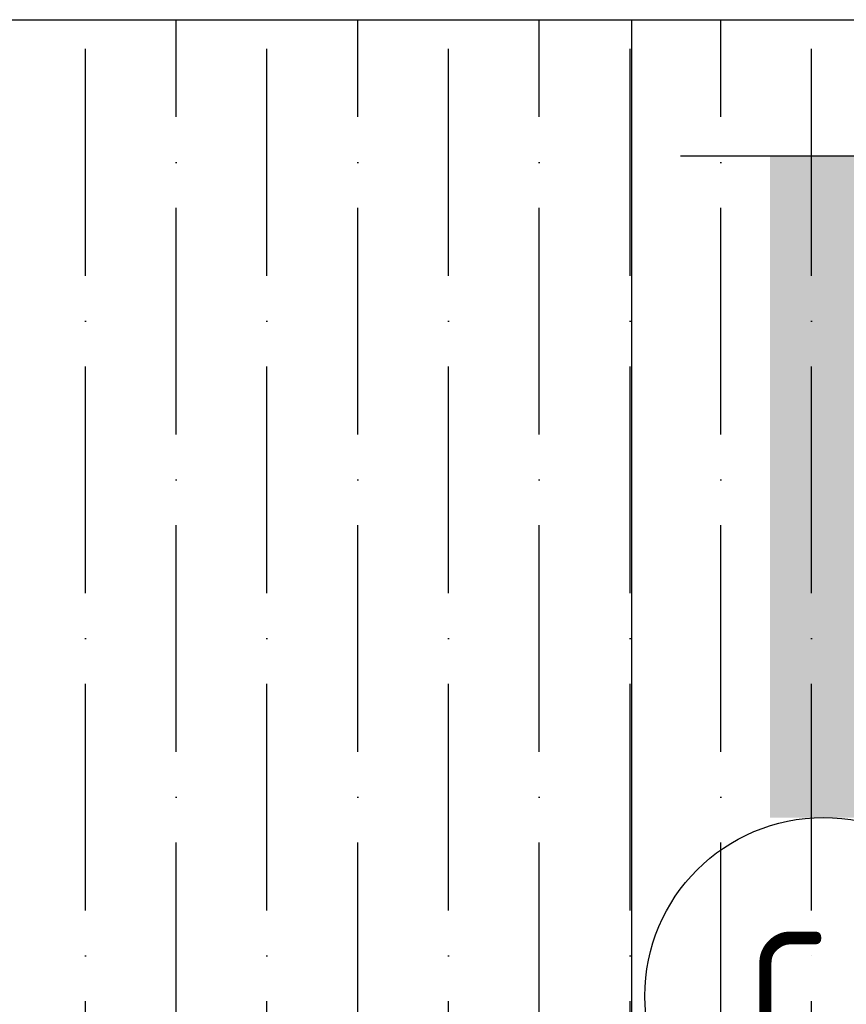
# Model space of a CAD drawing. Header units: millimetres. Extents: x 3625 to 132892, y -52547 to 67182.
# Tile 219 of 256: x 64661 to 65239, y 34939 to 35628. Entities that reach past the tile are written whole.
import ezdxf
from ezdxf.enums import TextEntityAlignment as Align

# ---------------------------------------------------------------- set-up
doc = ezdxf.new("R2010")
doc.units = ezdxf.units.MM
doc.layers.add('A-FLOR-CASE', color=3, linetype='Continuous', lineweight=18)
doc.layers.add('ATN Houtenlatten pl', color=20, linetype='Continuous')
doc.layers.add('EL6311--', color=3, linetype='Continuous')
doc.styles.add('STABICAD-018', font='ISO8.SHX', dxfattribs={"height": 90})

# ---------------------------------------------------------------- blocks, each defined once
blk = doc.blocks.new('22_KU_koof biinenzijde metselwerkgevel hoogte 850mm diepte 600mm - Type-823429-Plotview plafond begane grond - 1 op 100')
at = {"layer": 'A-FLOR-CASE'}
blk.add_line((3677, -600), (5290, -600), dxfattribs=at)
blk = doc.blocks.new('*U604')
at = {"color": 0, "linetype": 'ByBlock'}
blk.add_line((-11.76, 2), (-11.76, -2), dxfattribs=at)
at = {"color": 0, "linetype": 'Continuous'}
blk.add_circle((0, 0), 2.5, dxfattribs=at)
at = {"color": 0, "linetype": 'ByBlock'}
blk.add_solid([(-2.5, 0.75), (-11.76, 0.75), (-2.5, -0.75), (-11.76, -0.75)], dxfattribs=at)
at = {"color": 0, "linetype": 'Continuous', "style": 'STABICAD-018'}
for tag, p in [('PANEL', (0, 8)), ('CIRCUIT', (0, 5)), ('SUBCIRCUIT', (4.5, 5)), ('LIGHTFIXTURECODE', (0, 0)), ('SWITCHCODE', (4.5, -3))]:
    blk.add_attdef(tag, text='', height=1.8, dxfattribs=at).set_placement(p, align=Align.MIDDLE)

msp = doc.modelspace()

# ---------------------------------------------------------------- hatches: boundary and pattern name
at = {"layer": 'ATN Houtenlatten pl'}
h = msp.add_hatch(dxfattribs=at)
h.set_pattern_fill('ANSI36', color=253, scale=20, angle=45)
h.paths.add_polyline_path([(64188.91, 35628.2), (67740.58, 35628.2), (67740.58, 32505.7), (66348.91, 32505.7), (66348.91, 34224.45), (64188.91, 34224.45)])

# ---------------------------------------------------------------- linework, layer by layer
msp.add_lwpolyline([(64188.91, 35628.2), (67740.58, 35628.2), (67740.58, 32505.7), (66348.91, 32505.7), (66348.91, 34224.45), (64188.91, 34224.45)], close=True, dxfattribs=at)
msp.add_lwpolyline([(65088.91, 34224.45), (65088.91, 35628.2)], dxfattribs=at)

# ---------------------------------------------------------------- block references
at = {"layer": 'A-FLOR-CASE'}
msp.add_blockref('22_KU_koof biinenzijde metselwerkgevel hoogte 850mm diepte 600mm - Type-823429-Plotview plafond begane grond - 1 op 100', (60625.24, 36228.2), dxfattribs=at)
at = {"layer": 'EL6311--', "linetype": 'Continuous'}
ref = msp.add_blockref('*U604', (65222.94, 34944.6, -3000), dxfattribs=dict(at, xscale=50, yscale=50, rotation=270))
ref.add_attrib('LIGHTFIXTURECODE', 'CJ', dxfattribs={"layer": '0', "color": 2, "linetype": 'ByBlock', "height": 90, "style": 'STABICAD-018'}).set_placement((65222.94, 34944.6, -3000), align=Align.MIDDLE)

doc.saveas('drawing.dxf')
